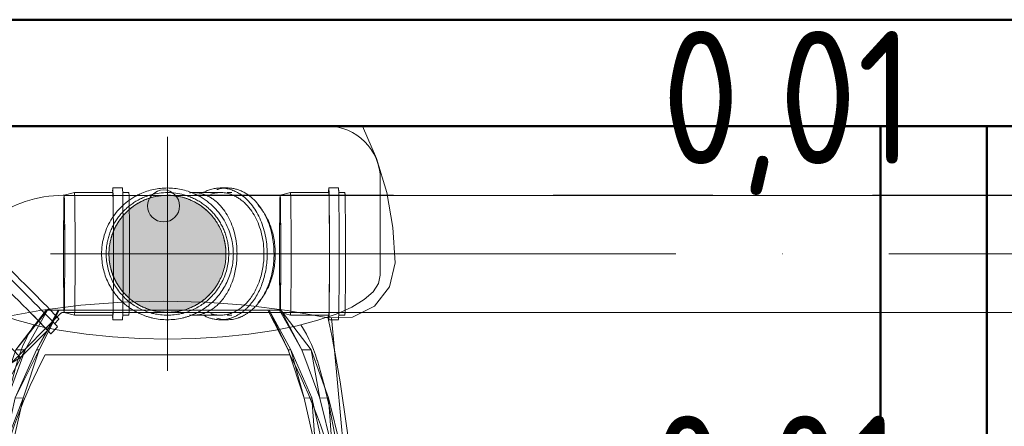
# Model space of a CAD drawing. Header units: millimetres. Extents: x -121 to 21670, y 1231 to 39176.
# Tile 68 of 72: x 18717 to 19642, y 35416 to 35798. Entities that reach past the tile are written whole.
import ezdxf

# ---------------------------------------------------------------- set-up
doc = ezdxf.new("R2010")
doc.units = ezdxf.units.MM
doc.linetypes.add('ADSK_Осевая', pattern=[700, 500, -100, 0, -100])
doc.linetypes.add('ADSK_Скрыто', pattern=[300, 150, -150])
for name, color, linetype, lineweight in [('A-DETL-____-HDLN', 90, 'ADSK_Скрыто', 9), ('A-WALL-____-MCUT', 113, 'Continuous', 50), ('A-WALL-____-OTLN', 113, 'Continuous', 20), ('M-EQPM-____-OTLN', 50, 'Continuous', 20), ('P-PIPE-____-CNTR', 3, 'ADSK_Осевая', 20), ('P-PIPE-____-IDEN', 2, 'Continuous', 20), ('P-PIPE-____-OTLN', 3, 'Continuous', 20), ('P-SANR-FIXT-OTLN', 6, 'Continuous', 20)]:
    doc.layers.add(name, color=color, linetype=linetype, lineweight=lineweight)
doc.styles.add('GOST Common_1', font='GOST_Common.ttf', dxfattribs={"width": 0.9, "height": 125})

# ---------------------------------------------------------------- blocks, each defined once
blk = doc.blocks.new('Прямая форма - V line-610148-В_Этаж 02_Канализация')
at = {"layer": 'A-WALL-____-MCUT', "color": 9}
for p, q in [((4180, 0), (1000, 0)), ((1000, -100), (4180, -100))]:
    blk.add_line(p, q, dxfattribs=at)
blk = doc.blocks.new('Прямая форма - SW - 014-610149-В_Этаж 02_Канализация')
blk.add_blockref('Прямая форма - V line-610148-В_Этаж 02_Канализация', (0, 0))
blk = doc.blocks.new('Прямая форма - V line-610363-В_Этаж 02_Канализация')
at = {"layer": 'A-WALL-____-MCUT', "color": 9}
for p, q in [((300, 100), (0, 100)), ((0, 100), (0, 0)), ((300, 0), (300, 100)), ((0, 0), (300, 0))]:
    blk.add_line(p, q, dxfattribs=at)
blk = doc.blocks.new('Прямая форма - SW - 016-610364-В_Этаж 02_Канализация')
blk.add_blockref('Прямая форма - V line-610363-В_Этаж 02_Канализация', (0, 0))
blk = doc.blocks.new('Прямая форма - V line-609012-В_Этаж 02_Канализация')
at = {"layer": 'M-EQPM-____-OTLN', "color": 253}
for p, q in [((-186.77, 0), (-200.07, -30.54)), ((200.07, -30.54), (186.77, 0)), ((-200.07, -30.54), (-209.71, -62.43)), ((209.71, -62.43), (200.07, -30.54)), ((-209.71, -62.43), (-215.55, -95.22)), ((-12.47, -66.65), (-10.61, -64.38)), ((-10.61, -64.38), (-8.33, -62.51)), ((-8.33, -62.51), (-5.74, -61.12)), ((-5.74, -61.12), (-2.93, -60.27)), ((-2.93, -60.27), (0, -59.98)), ((0, -59.98), (2.93, -60.27)), ((2.93, -60.27), (5.74, -61.12)), ((5.74, -61.12), (8.33, -62.51)), ((8.33, -62.51), (10.61, -64.38)), ((10.61, -64.38), (12.47, -66.65)), ((215.54, -95.22), (209.71, -62.43)), ((-15, -74.98), (-14.71, -72.05)), ((-14.71, -72.05), (-13.86, -69.24)), ((-13.86, -69.24), (-12.47, -66.65)), ((12.47, -66.65), (13.86, -69.24)), ((13.86, -69.24), (14.71, -72.05)), ((14.71, -72.05), (15, -74.98)), ((-14.71, -77.9), (-15, -74.98)), ((-13.86, -80.72), (-14.71, -77.9)), ((-12.47, -83.31), (-13.86, -80.72)), ((13.86, -80.72), (12.47, -83.31)), ((14.71, -77.9), (13.86, -80.72)), ((15, -74.98), (14.71, -77.9)), ((-10.61, -85.58), (-12.47, -83.31)), ((-8.33, -87.45), (-10.61, -85.58)), ((-5.74, -88.83), (-8.33, -87.45)), ((-2.93, -89.69), (-5.74, -88.83)), ((0, -89.98), (-2.93, -89.69)), ((2.93, -89.69), (0, -89.98)), ((5.74, -88.83), (2.93, -89.69)), ((8.33, -87.45), (5.74, -88.83)), ((10.61, -85.58), (8.33, -87.45)), ((12.47, -83.31), (10.61, -85.58)), ((-215.55, -95.22), (-217.5, -128.48)), ((217.5, -128.48), (215.54, -95.22)), ((-217.5, -128.48), (-212.43, -150.98)), ((212.43, -150.98), (217.5, -128.48)), ((-212.43, -150.98), (-198.21, -169.15)), ((198.21, -169.15), (212.43, -150.98)), ((-38.87, -165.39), (-77.64, -168.31)), ((0, -164.42), (-38.87, -165.39)), ((0, -164.42), (38.87, -165.39)), ((38.87, -165.39), (77.64, -168.31)), ((-198.21, -169.15), (-177.57, -179.47)), ((-154.5, -179.95), (-116.22, -173.17)), ((-138.72, -210.15), (-110.19, -172.93)), ((-138.72, -210.15), (-108.94, -172.93)), ((-108.94, -172.93), (-130.06, -210.21)), ((-119.56, -210.15), (-99.17, -172.93)), ((-119.56, -210.15), (-98.05, -172.93)), ((-98.05, -172.93), (-117.06, -210.21)), ((-116.22, -173.17), (-77.64, -168.31)), ((-108.94, -172.93), (-110.19, -172.93)), ((-108.94, -172.93), (-99.17, -172.93)), ((-98.05, -172.93), (-99.17, -172.93)), ((98.05, -172.93), (-98.05, -172.93)), ((77.64, -168.31), (116.21, -173.17)), ((117.06, -210.21), (98.05, -172.93)), ((98.05, -172.93), (99.17, -172.93)), ((99.17, -172.93), (119.56, -210.15)), ((99.17, -172.93), (117.06, -210.21)), ((99.17, -172.93), (108.94, -172.93)), ((108.94, -172.93), (110.19, -172.93)), ((130.06, -210.21), (108.94, -172.93)), ((110.19, -172.93), (138.72, -210.15)), ((110.19, -172.93), (130.06, -210.21)), ((116.21, -173.17), (154.5, -179.95)), ((177.57, -179.47), (198.21, -169.15)), ((-177.57, -179.47), (-154.5, -179.95)), ((-157.76, -179.88), (-173.53, -350.38)), ((154.5, -179.95), (177.57, -179.47)), ((157.76, -179.88), (173.53, -350.38)), ((-154.87, -255.25), (-138.72, -210.15)), ((-154.87, -255.25), (-130.06, -210.21)), ((-130.06, -210.21), (-146.69, -255.52)), ((-139.38, -255.25), (-119.56, -210.15)), ((-139.38, -255.25), (-117.06, -210.21)), ((-130.06, -210.21), (-138.72, -210.15)), ((-117.06, -210.21), (-132.02, -255.52)), ((-117.06, -210.21), (-119.56, -210.15)), ((117.06, -210.21), (119.56, -210.15)), ((132.02, -255.52), (117.06, -210.21)), ((119.56, -210.15), (139.38, -255.25)), ((119.56, -210.15), (132.02, -255.52)), ((130.06, -210.21), (138.72, -210.15)), ((146.69, -255.52), (130.06, -210.21)), ((138.72, -210.15), (154.87, -255.25)), ((138.72, -210.15), (146.69, -255.52)), ((-166.47, -302.2), (-154.87, -255.25)), ((-166.47, -302.2), (-146.69, -255.52)), ((-146.69, -255.52), (-158.59, -302.78)), ((-146.69, -255.52), (-154.87, -255.25)), ((-149.82, -302.2), (-139.38, -255.25)), ((-149.82, -302.2), (-132.02, -255.52)), ((-132.02, -255.52), (-142.73, -302.78)), ((-132.02, -255.52), (-139.38, -255.25)), ((132.02, -255.52), (139.38, -255.25)), ((142.73, -302.78), (132.02, -255.52)), ((139.38, -255.25), (149.82, -302.2)), ((139.38, -255.25), (142.73, -302.78)), ((146.69, -255.52), (154.87, -255.25)), ((158.59, -302.78), (146.69, -255.52)), ((154.87, -255.25), (166.47, -302.2)), ((154.87, -255.25), (158.59, -302.78)), ((-173.35, -350.38), (-166.47, -302.2)), ((-173.35, -350.38), (-158.59, -302.78)), ((-158.59, -302.78), (-166.47, -302.2)), ((-158.59, -302.78), (-165.6, -351.35)), ((-156.01, -350.38), (-149.82, -302.2)), ((-156.01, -350.38), (-142.73, -302.78)), ((-142.73, -302.78), (-149.82, -302.2)), ((-142.73, -302.78), (-149.04, -351.35)), ((142.73, -302.78), (149.82, -302.2)), ((149.04, -351.35), (142.73, -302.78)), ((149.82, -302.2), (149.04, -351.35)), ((149.82, -302.2), (156.01, -350.38)), ((158.59, -302.78), (166.47, -302.2)), ((165.6, -351.35), (158.59, -302.78)), ((166.47, -302.2), (165.6, -351.35)), ((166.47, -302.2), (173.35, -350.38)), ((-173.53, -350.38), (-175.01, -398.05)), ((-174.82, -398.05), (-173.35, -350.38)), ((-165.6, -351.35), (-173.35, -350.38)), ((-165.6, -351.35), (-167.04, -397.73)), ((-157.34, -398.05), (-156.01, -350.38)), ((-149.04, -351.35), (-156.01, -350.38)), ((-149.04, -351.35), (-150.33, -397.73)), ((149.04, -351.35), (156.01, -350.38)), ((150.33, -397.73), (149.04, -351.35)), ((156.01, -350.38), (157.34, -398.05)), ((165.6, -351.35), (173.35, -350.38)), ((167.04, -397.73), (165.6, -351.35)), ((173.35, -350.38), (174.82, -398.05)), ((173.53, -350.38), (175.01, -398.05)), ((-167.04, -397.73), (-174.82, -398.05)), ((-162.8, -443.89), (-167.04, -397.73)), ((-150.33, -397.73), (-157.34, -398.05)), ((-150.33, -397.73), (-146.52, -443.89)), ((146.52, -443.89), (150.33, -397.73)), ((150.33, -397.73), (157.34, -398.05)), ((167.04, -397.73), (162.8, -443.89)), ((167.04, -397.73), (174.82, -398.05)), ((-175.01, -398.05), (-170.65, -445.48)), ((-170.47, -445.48), (-174.82, -398.05)), ((-153.43, -445.48), (-157.34, -398.05)), ((157.34, -398.05), (153.43, -445.48)), ((174.82, -398.05), (170.47, -445.48)), ((170.65, -445.48), (175.01, -398.05)), ((-162.8, -443.89), (-170.47, -445.48)), ((-162.8, -443.89), (-152.99, -488.9)), ((-146.52, -443.89), (-153.43, -445.48)), ((-146.52, -443.89), (-137.69, -488.9)), ((137.69, -488.9), (146.52, -443.89)), ((146.52, -443.89), (153.43, -445.48)), ((152.99, -488.9), (162.8, -443.89)), ((162.8, -443.89), (170.47, -445.48)), ((-170.65, -445.48), (-160.56, -491.73)), ((-160.39, -491.73), (-170.47, -445.48)), ((-144.35, -491.73), (-153.43, -445.48)), ((153.43, -445.48), (144.35, -491.73)), ((170.47, -445.48), (160.39, -491.73)), ((160.56, -491.73), (170.65, -445.48)), ((-152.99, -488.9), (-160.39, -491.73)), ((-137.79, -531.84), (-152.99, -488.9)), ((-137.69, -488.9), (-144.35, -491.73)), ((-137.69, -488.9), (-124.01, -531.84)), ((-130.3, -530.17), (-137.69, -488.9)), ((124.01, -531.84), (137.69, -488.9)), ((137.69, -488.9), (144.35, -491.73)), ((137.79, -531.84), (152.99, -488.9)), ((152.99, -488.9), (160.39, -491.73)), ((-160.56, -491.73), (-144.93, -535.85)), ((-144.77, -535.85), (-160.39, -491.73)), ((-130.3, -530.17), (-144.35, -491.73)), ((144.35, -491.73), (124.01, -531.84)), ((144.35, -491.73), (130.3, -530.17)), ((160.39, -491.73), (144.77, -535.85)), ((144.93, -535.85), (160.56, -491.73)), ((-144.93, -535.85), (-119.68, -578.68)), ((-137.79, -531.84), (-144.77, -535.85)), ((-119.55, -578.68), (-144.77, -535.85)), ((-113.79, -572.6), (-137.79, -531.84)), ((-107.6, -565.05), (-130.3, -530.17)), ((-124.01, -531.84), (-130.3, -530.17)), ((-124.01, -531.84), (-102.41, -572.6)), ((-107.6, -565.05), (-124.01, -531.84)), ((130.3, -530.17), (102.41, -572.6)), ((102.41, -572.6), (124.01, -531.84)), ((130.3, -530.17), (107.6, -565.05)), ((113.79, -572.6), (137.79, -531.84)), ((144.77, -535.85), (119.55, -578.68)), ((119.68, -578.68), (144.93, -535.85)), ((124.01, -531.84), (130.3, -530.17)), ((137.79, -531.84), (144.77, -535.85)), ((-113.79, -572.6), (-119.55, -578.68)), ((-81.08, -604.17), (-113.79, -572.6)), ((-102.41, -572.6), (-107.6, -565.05)), ((-102.41, -572.6), (-72.97, -604.17)), ((102.41, -572.6), (72.97, -604.17)), ((81.08, -604.17), (113.79, -572.6)), ((107.6, -565.05), (102.41, -572.6)), ((113.79, -572.6), (119.55, -578.68)), ((-119.68, -578.68), (-85.27, -611.85)), ((-85.18, -611.85), (-119.55, -578.68)), ((119.55, -578.68), (85.18, -611.85)), ((85.27, -611.85), (119.68, -578.68)), ((-81.08, -604.17), (-85.18, -611.85)), ((-42.15, -624.14), (-81.08, -604.17)), ((-72.97, -604.17), (-37.94, -624.14)), ((72.97, -604.17), (37.94, -624.14)), ((42.15, -624.14), (81.08, -604.17)), ((81.08, -604.17), (85.18, -611.85)), ((-85.27, -611.85), (-44.33, -632.83)), ((-44.29, -632.83), (-85.18, -611.85)), ((85.18, -611.85), (44.29, -632.83)), ((44.33, -632.83), (85.27, -611.85)), ((-42.15, -624.14), (-44.29, -632.83)), ((0, -630.97), (-42.15, -624.14)), ((-37.94, -624.14), (0, -630.97)), ((0, -630.97), (37.94, -624.14)), ((0, -630.97), (42.15, -624.14)), ((42.15, -624.14), (44.29, -632.83)), ((-44.33, -632.83), (0, -640)), ((0, -640), (-44.29, -632.83)), ((0, -630.97), (0, -640)), ((0, -640), (44.33, -632.83)), ((44.29, -632.83), (0, -640))]:
    blk.add_line(p, q, dxfattribs=at)
blk = doc.blocks.new('Прямая форма - FU - 053-611909-В_Этаж 02_Канализация')
blk.add_blockref('Прямая форма - V line-609012-В_Этаж 02_Канализация', (0, 0))
blk = doc.blocks.new('V line_ifc_RVT-1-В_Этаж 02_Канализация')
at = {"layer": 'A-WALL-____-OTLN', "color": 253, "lineweight": 20}
blk.add_blockref('Прямая форма - SW - 014-610149-В_Этаж 02_Канализация', (36123.24, 35797.63), dxfattribs=at)
at = {"layer": 'A-WALL-____-OTLN', "color": 253, "lineweight": 20, "rotation": 90}
blk.add_blockref('Прямая форма - SW - 016-610364-В_Этаж 02_Канализация', (39703.24, 35397.63), dxfattribs=at)
at = {"layer": 'M-EQPM-____-OTLN', "color": 253, "lineweight": 20}
blk.add_blockref('Прямая форма - FU - 053-611909-В_Этаж 02_Канализация', (38929.6, 35697.63), dxfattribs=at)
blk = doc.blocks.new('ADSK_Унитаз напольный_ГОСТ 30493-2017 - Вертикальный выпуск-1631680-В_Этаж 02_Канализация')
at = {"layer": 'A-DETL-____-HDLN'}
for p, q in [((113.7, 189.36), (105.62, 190.95)), ((-200, 140), (-200, 65.07)), ((200, 120.22), (200, 140)), ((200, 116.52), (200, 120.08))]:
    blk.add_line(p, q, dxfattribs=at)
at = {"layer": 'A-DETL-____-HDLN', "flags": 128}
for points in [[(-0.53, 642.74), (-0.51, 642.74), (-0.48, 642.74), (-0.44, 642.74), (-0.39, 642.74), (-0.33, 642.74)], [(0.37, 642.74), (0.44, 642.74), (0.47, 642.74), (0.53, 642.74)], [(139.05, 214.7), (137.47, 210.4), (135.44, 205.47), (133.2, 200.62), (130.77, 195.86), (128.16, 191.21), (125.36, 186.66)], [(140.4, 218.79), (139.31, 215.41), (139.13, 214.92)], [(200, 140), (198.29, 147.83), (193.19, 155.53), (184.78, 162.96), (173.21, 170), (158.67, 176.53), (141.42, 182.43), (121.75, 187.6), (113.82, 189.34)], [(-162.38, 175.03), (-173.21, 170), (-184.78, 162.96), (-193.19, 155.53), (-198.29, 147.83), (-200, 140)]]:
    blk.add_lwpolyline(points, dxfattribs=at)
at = {"layer": 'A-DETL-____-HDLN'}
blk.add_arc((-1182.5, 460), 1362.5, 348.11402, 350.57172, dxfattribs=at)
at = {"layer": 'P-SANR-FIXT-OTLN'}
for p, q in [((-115, 215), (115, 215)), ((140.95, 220.5), (140.42, 218.84)), ((200, 50), (200, 116.47)), ((-200, 65.02), (-200, 50)), ((-150, 0), (150, 0))]:
    blk.add_line(p, q, dxfattribs=at)
at = {"layer": 'P-SANR-FIXT-OTLN', "flags": 128}
for points in [[(180, 460), (174.77, 507.86), (159.38, 552.94), (134.73, 592.62), (102.25, 624.6), (63.83, 647), (21.7, 658.54), (-21.7, 658.54), (-63.83, 647), (-102.25, 624.6), (-134.73, 592.62), (-159.38, 552.94), (-174.77, 507.86), (-180, 460)], [(175, 460), (169.91, 506.67), (154.95, 550.62), (130.99, 589.31), (99.41, 620.48), (62.06, 642.33), (21.09, 653.58), (-21.09, 653.58), (-62.06, 642.33), (-99.41, 620.48), (-130.99, 589.31), (-154.95, 550.62), (-169.91, 506.67), (-175, 460)], [(-0.53, 642.74), (-0.51, 642.74), (-0.48, 642.74), (-0.44, 642.74), (-0.39, 642.74), (-0.33, 642.74)], [(0.37, 642.74), (0.44, 642.74), (0.47, 642.74), (0.53, 642.74)], [(-140.95, 220.5), (-147.19, 242.9), (-152.54, 265.53), (-156.97, 288.36), (-160.49, 311.34), (-163.08, 334.45), (-164.75, 357.65), (-164.88, 361.89)], [(164.92, 362.08), (163.67, 341.28), (161.35, 318.14), (158.1, 295.11), (153.94, 272.23), (148.86, 249.54), (142.88, 227.07), (140.95, 220.5)], [(-125.35, 186.66), (-127.92, 190.8), (-130.55, 195.45), (-133, 200.2), (-135.25, 205.04), (-137.3, 209.97), (-139.16, 214.97), (-140.82, 220.05), (-140.95, 220.5)], [(105.57, 190.96), (100, 191.96), (76.54, 195.43), (51.76, 197.96), (26.11, 199.49), (0, 200), (-26.11, 199.49), (-51.76, 197.96), (-76.54, 195.43), (-100, 191.96), (-121.75, 187.6), (-141.42, 182.43), (-158.67, 176.53), (-162.26, 175.08)]]:
    blk.add_lwpolyline(points, dxfattribs=at)
at = {"layer": 'P-SANR-FIXT-OTLN'}
for centre, radius, start, end in [((1182.5, 460), 1362.5, 180, 191.88598), ((355.21, 460), 530.21, 180, 207.52157), ((-355.21, 460), 530.21, 332.47843, 0), ((-1182.5, 460), 1362.5, 350.5738, 0), ((-150, 50), 50, 180, 270), ((150, 50), 50, 270, 0)]:
    blk.add_arc(centre, radius, start, end, dxfattribs=at)
blk = doc.blocks.new('ADSK_ППР_Отвод канализационный_Составной - Отвод раструбный-1631698-В_Этаж 02_Канализация')
at = {"layer": 'A-DETL-____-HDLN', "color": 12}
for p, q in [((38982.98, 35635.24), (38957.66, 35635.24)), ((38982.98, 35635.24), (38957.66, 35635.24)), ((38997.4, 35632.64), (38958.12, 35632.64)), ((38989.39, 35639.54), (38982.98, 35639.54)), ((38989.39, 35639.54), (38982.98, 35639.54)), ((38993.61, 35635.24), (38989.39, 35635.24)), ((38993.61, 35635.24), (38989.39, 35635.24)), ((39039.15, 35632.64), (39037.96, 35632.64)), ((39048.85, 35635.24), (39039.15, 35632.64)), ((39084.85, 35635.24), (39048.85, 35635.24)), ((39093.95, 35639.54), (39084.85, 35639.54)), ((39099.95, 35635.24), (39093.95, 35635.24)), ((38957.66, 35520.04), (38982.98, 35520.04)), ((38957.66, 35520.04), (38982.98, 35520.04)), ((38958.12, 35522.64), (38997.4, 35522.64)), ((38989.39, 35520.04), (38993.61, 35520.04)), ((38989.39, 35520.04), (38993.61, 35520.04)), ((39037.96, 35522.64), (39039.15, 35522.64)), ((39039.42, 35522.57), (39048.85, 35520.04)), ((39048.85, 35520.04), (39084.85, 35520.04)), ((38982.98, 35515.74), (38989.39, 35515.74)), ((38982.98, 35515.74), (38989.39, 35515.74))]:
    blk.add_line(p, q, dxfattribs=at)
at = {"layer": 'A-DETL-____-HDLN', "color": 12, "flags": 128}
for points in [[(38901.7, 35622.7), (38903.52, 35623.92), (38905.4, 35625.07), (38907.32, 35626.15), (38909.28, 35627.15), (38911.28, 35628.07), (38913.31, 35628.9), (38915.38, 35629.66), (38917.47, 35630.33), (38919.59, 35630.92), (38921.73, 35631.42), (38923.89, 35631.84), (38926.07, 35632.17), (38928.25, 35632.41), (38930.45, 35632.57)], [(38933.29, 35632.64), (38933.42, 35632.64), (38933.66, 35632.64), (38933.98, 35632.64), (38934.39, 35632.64), (38934.9, 35632.64), (38935.49, 35632.64), (38936.18, 35632.64)], [(38997.4, 35632.64), (38999.06, 35632.64), (39000.78, 35632.64), (39002.57, 35632.64), (39004.41, 35632.64), (39006.31, 35632.64), (39008.26, 35632.64), (39010.26, 35632.64), (39012.3, 35632.64), (39014.38, 35632.64), (39016.51, 35632.64), (39018.66, 35632.64), (39020.85, 35632.64), (39023.07, 35632.64), (39025.32, 35632.64), (39027.58, 35632.64), (39029.86, 35632.64), (39032.16, 35632.64), (39034.47, 35632.64), (39036.78, 35632.64), (39037.96, 35632.64)], [(38931.04, 35522.69), (38928.84, 35522.82), (38926.66, 35523.04), (38924.48, 35523.34), (38922.31, 35523.74), (38920.17, 35524.22), (38918.04, 35524.78), (38915.94, 35525.43), (38913.86, 35526.17), (38911.82, 35526.98), (38909.81, 35527.88), (38907.84, 35528.86), (38905.91, 35529.91), (38904.02, 35531.04), (38902.18, 35532.25)], [(38935.83, 35522.64), (38935.19, 35522.64), (38934.64, 35522.64), (38934.18, 35522.64), (38933.81, 35522.64), (38933.53, 35522.64), (38933.34, 35522.64), (38933.25, 35522.64)], [(39037.96, 35522.64), (39035.64, 35522.64), (39033.33, 35522.64), (39031.03, 35522.64), (39028.74, 35522.64), (39026.47, 35522.64), (39024.21, 35522.64), (39021.98, 35522.64), (39019.78, 35522.64), (39017.6, 35522.64), (39015.46, 35522.64), (39013.36, 35522.64), (39011.29, 35522.64), (39009.27, 35522.64), (39007.3, 35522.64), (39005.37, 35522.64), (39003.5, 35522.64), (39001.69, 35522.64), (38999.93, 35522.64), (38998.24, 35522.64), (38997.4, 35522.64)]]:
    blk.add_lwpolyline(points, dxfattribs=at)
at = {"layer": 'A-DETL-____-HDLN', "color": 12}
for radius, start, end in [(61.9, 114.51928, 180), (57.6, 105.69776, 180), (55, 0, 180), (55, 90.58275, 150), (61.9, 65.69425, 114.30584), (57.6, 74.53168, 105.46838), (55, 79.22657, 89.41726), (55, 49.48395, 78.96286), (57.6, 0, 74.3023), (61.9, 0, 65.48081), (55, 0, 48.90466), (55, 150, 158.51089), (55, 158.67781, 165), (55, 165, 180), (61.9, 180, 231.42857), (57.6, 180, 231.42857), (55, 180, 0), (55, 180, 195), (57.6, 308.57143, 0), (61.9, 308.57143, 0), (55, 332.88568, 0), (55, 195, 201.32035), (55, 201.48797, 207.11432), (55, 207.35349, 280.77343), (55, 281.03714, 332.64651), (61.9, 231.42857, 245.58063), (57.6, 231.42857, 254.40958), (57.6, 285.59048, 308.57143), (61.9, 294.41946, 308.57143), (61.9, 245.79407, 257.14286), (57.6, 254.63895, 257.14286), (57.6, 257.14286, 282.85714), (57.6, 282.85714, 285.3611), (61.9, 282.85714, 294.20601), (61.9, 257.14286, 282.85714)]:
    blk.add_arc((38933.24, 35577.64), radius, start, end, dxfattribs=at)
for centre, major_axis, ratio, start_param, end_param in [((38982.98, 35577.64), (0, 61.9), 0.710633, 5.858971, 6.670932), ((38982.98, 35577.64), (0, 61.9), 0.710633, 5.858971, 6.670932), ((38989.39, 35577.64), (0, 61.9), 0.710633, 5.858971, 6.507585), ((38989.39, 35577.64), (0, 61.9), 0.710633, 5.858971, 6.507585), ((39084.85, 35577.64), (0, 61.9), 0.01, 4.712389, 6.664993), ((39084.85, 35577.64), (0, 57.6), 0.01, 5.161188, 6.507585), ((39093.95, 35577.64), (0, 61.9), 0.01, 4.712389, 6.507585), ((38957.66, 35577.64), (0, 57.6), 0.710633, 6.013213, 6.374663), ((38957.66, 35577.64), (0, 57.6), 0.710633, 6.013213, 6.374663), ((38957.66, 35577.64), (0, 57.6), 0.710633, 4.712389, 6.009209), ((38957.66, 35577.64), (0, 57.6), 0.710633, 4.712389, 6.009209), ((38982.98, 35577.64), (0, 57.6), 0.710633, 6.013214, 6.507585), ((38982.98, 35577.64), (0, 57.6), 0.710633, 6.013214, 6.507585), ((38982.98, 35577.64), (0, 57.6), 0.710633, 4.712389, 6.00921), ((38982.98, 35577.64), (0, 57.6), 0.710633, 4.712389, 6.00921), ((38982.98, 35577.64), (0, 61.9), 0.710633, 4.712389, 5.855246), ((38982.98, 35577.64), (0, 61.9), 0.710633, 4.712389, 5.855246), ((38989.39, 35577.64), (0, 61.9), 0.710633, 4.712389, 5.855246), ((38989.39, 35577.64), (0, 61.9), 0.710633, 4.712389, 5.855246), ((39039.15, 35577.64), (0, 55), 0.01, 6.058786, 6.283185), ((39039.15, 35577.64), (0, 55), 0.01, 6.090551, 6.283185), ((39039.15, 35577.64), (0, 55), 0.01, 5.650214, 6.021386), ((39048.85, 35577.64), (0, 57.6), 0.01, 4.712389, 6.507585), ((39099.95, 35577.64), (0, 57.6), 0.01, 4.712389, 6.507585), ((38993.61, 35577.64), (0, 57.6), 0.710633, 4.712389, 5.628231), ((38993.61, 35577.64), (0, 57.6), 0.710633, 4.712389, 5.628231), ((39039.15, 35577.64), (0, 55), 0.01, 5.574878, 5.651362), ((39039.15, 35577.64), (0, 55), 0.01, 5.185623, 5.576047), ((39039.15, 35577.64), (0, 55), 0.01, 5.119154, 5.186621), ((39039.15, 35577.64), (0, 55), 0.01, 4.304669, 5.120109), ((38957.66, 35577.64), (0, 57.6), 0.710633, 3.814791, 4.712389), ((38957.66, 35577.64), (0, 57.6), 0.710633, 3.814791, 4.712389), ((38982.98, 35577.64), (0, 57.6), 0.710633, 3.814791, 4.712389), ((38982.98, 35577.64), (0, 57.6), 0.710633, 3.814791, 4.712389), ((38982.98, 35577.64), (0, 61.9), 0.710633, 3.814791, 4.712389), ((38982.98, 35577.64), (0, 61.9), 0.710633, 3.814791, 4.712389), ((38989.39, 35577.64), (0, 61.9), 0.710633, 3.814791, 4.712389), ((38989.39, 35577.64), (0, 61.9), 0.710633, 3.814791, 4.712389), ((38993.61, 35577.64), (0, 57.6), 0.710633, 3.796547, 4.712389), ((38993.61, 35577.64), (0, 57.6), 0.710633, 3.796547, 4.712389), ((39048.85, 35577.64), (0, 57.6), 0.01, 2.917193, 4.712389), ((39084.85, 35577.64), (0, 61.9), 0.01, 3.421788, 4.712389), ((39093.95, 35577.64), (0, 61.9), 0.01, 3.548708, 4.712389), ((39099.95, 35577.64), (0, 57.6), 0.01, 3.41257, 4.712389), ((39039.15, 35577.64), (0, 55), 0.01, 3.848731, 4.234981), ((39039.15, 35577.64), (0, 55), 0.01, 4.233196, 4.305624), ((39084.85, 35577.64), (0, 57.6), 0.01, 2.917193, 4.26359), ((38957.66, 35577.64), (0, 57.6), 0.710633, 3.413699, 3.814791), ((38957.66, 35577.64), (0, 57.6), 0.710633, 3.413699, 3.814791), ((38982.98, 35577.64), (0, 57.6), 0.710633, 3.413699, 3.814791), ((38982.98, 35577.64), (0, 57.6), 0.710633, 3.413699, 3.814791), ((38982.98, 35577.64), (0, 61.9), 0.710633, 3.567794, 3.814791), ((38982.98, 35577.64), (0, 61.9), 0.710633, 3.567794, 3.814791), ((38989.39, 35577.64), (0, 61.9), 0.710633, 3.567794, 3.814791), ((38989.39, 35577.64), (0, 61.9), 0.710633, 3.567794, 3.814791), ((39039.15, 35577.64), (0, 55), 0.01, 3.403392, 3.774564), ((39039.15, 35577.64), (0, 55), 0.01, 3.773415, 3.8499), ((38957.66, 35577.64), (0, 57.6), 0.710633, 3.050115, 3.365992), ((38957.66, 35577.64), (0, 57.6), 0.710633, 3.050115, 3.365992), ((38982.98, 35577.64), (0, 61.9), 0.710633, 2.759785, 3.365992), ((38982.98, 35577.64), (0, 61.9), 0.710633, 2.759785, 3.365992), ((38957.66, 35577.64), (0, 57.6), 0.710633, 3.365992, 3.409695), ((38957.66, 35577.64), (0, 57.6), 0.710633, 3.365992, 3.409695), ((38982.98, 35577.64), (0, 57.6), 0.710633, 2.917193, 3.365992), ((38982.98, 35577.64), (0, 57.6), 0.710633, 2.917193, 3.365992), ((38982.98, 35577.64), (0, 57.6), 0.710633, 3.365992, 3.409696), ((38982.98, 35577.64), (0, 57.6), 0.710633, 3.365992, 3.409696), ((38982.98, 35577.64), (0, 61.9), 0.710633, 3.365992, 3.564069), ((38982.98, 35577.64), (0, 61.9), 0.710633, 3.365992, 3.564069), ((38989.39, 35577.64), (0, 61.9), 0.710633, 3.365992, 3.564069), ((38989.39, 35577.64), (0, 61.9), 0.710633, 3.365992, 3.564069), ((39039.15, 35577.64), (0, 55), 0.01, 3.141593, 3.365992), ((39039.15, 35577.64), (0, 55), 0.01, 3.141593, 3.334227), ((39084.85, 35577.64), (0, 61.9), 0.01, 2.757724, 2.865686), ((38989.39, 35577.64), (0, 61.9), 0.710633, 2.917193, 3.365992), ((38989.39, 35577.64), (0, 61.9), 0.710633, 2.917193, 3.365992)]:
    blk.add_ellipse(centre, major_axis=major_axis, ratio=ratio, start_param=start_param, end_param=end_param, dxfattribs=at)
at = {"layer": 'P-PIPE-____-OTLN', "color": 22}
for p, q in [((39093.95, 35520.04), (39099.95, 35520.04)), ((39084.85, 35515.74), (39093.95, 35515.74))]:
    blk.add_line(p, q, dxfattribs=at)
for centre, major_axis, start_param, end_param in [((39093.95, 35577.64), (0, 61.9), 2.917193, 3.547899), ((39099.95, 35577.64), (0, 57.6), 2.917193, 3.411701), ((39084.85, 35577.64), (0, 61.9), 2.866495, 3.42098)]:
    blk.add_ellipse(centre, major_axis=major_axis, ratio=0.01, start_param=start_param, end_param=end_param, dxfattribs=at)
blk = doc.blocks.new('ADSK_ППР_Отвод канализационный_Составной - Отвод раструбный-1631693-В_Этаж 02_Канализация')
at = {"layer": 'A-DETL-____-HDLN', "color": 12}
for centre, major_axis, start_param, end_param in [((38836.17, 35577.64), (0, 55), 6.0225, 6.025528), ((38881.87, 35577.64), (0, 61.9), 0, 0.004142), ((38836.17, 35577.64), (0, 55), 5.498592, 5.763728), ((38836.17, 35577.64), (0, 55), 5.348354, 5.389729), ((38890.97, 35577.64), (0, 61.9), 4.1028, 5.322742), ((38896.97, 35577.64), (0, 57.6), 3.89135, 5.53279), ((38836.17, 35577.64), (0, 55), 5.23668, 5.24013), ((38881.87, 35577.64), (0, 61.9), 4.378496, 5.045993), ((38836.17, 35577.64), (0, 55), 4.953823, 4.97833), ((38836.17, 35577.64), (0, 55), 4.90858, 4.94093), ((38836.17, 35577.64), (0, 55), 4.716531, 4.909165), ((38836.17, 35577.64), (0, 55), 4.523897, 4.716531), ((38836.17, 35577.64), (0, 55), 4.492131, 4.524482), ((38836.17, 35577.64), (0, 55), 4.4507, 4.477318), ((38747.54, 35514), (-38.89, 38.89), 5.95345, 6.229394), ((38747.54, 35514), (-38.89, 38.89), 0.077018, 0.296925), ((38747.54, 35514), (-38.89, 38.89), 5.830244, 5.900119), ((38747.54, 35514), (-38.89, 38.89), 0.403578, 0.519457), ((38747.54, 35514), (-38.89, 38.89), 5.846364, 5.887499), ((38747.54, 35514), (-38.89, 38.89), 0.444657, 3.137451), ((38747.54, 35514), (-38.89, 38.89), 5.755445, 5.759948), ((38836.17, 35577.64), (0, 55), 4.188588, 4.192932), ((38747.54, 35514), (-38.89, 38.89), 5.493645, 5.497557), ((38747.54, 35514), (-38.89, 38.89), 0.859516, 0.933683), ((38836.17, 35577.64), (0, 55), 3.926213, 3.931133), ((38747.54, 35514), (-38.89, 38.89), 5.231846, 5.235458), ((38836.17, 35577.64), (0, 55), 3.618969, 3.669333), ((38836.17, 35577.64), (0, 55), 3.618246, 3.627853), ((38836.17, 35577.64), (0, 55), 3.647608, 3.6512), ((38747.54, 35514), (-38.89, 38.89), 1.329363, 1.37402), ((38747.54, 35514), (-38.89, 38.89), 4.970046, 4.973473), ((38836.17, 35577.64), (0, 55), 3.145735, 3.577956), ((38747.54, 35514), (-38.89, 38.89), 4.708247, 4.711524), ((38747.54, 35514), (-38.89, 38.89), 1.759289, 1.803946), ((38747.54, 35514), (-38.89, 38.89), 4.446448, 4.449595), ((38779.85, 35546.32), (-43.77, 43.77), 3.137451, 3.141593), ((38747.54, 35514), (-38.89, 38.89), 4.184648, 4.187646), ((38747.54, 35514), (-38.89, 38.89), 2.199626, 2.273793), ((38747.54, 35514), (-38.89, 38.89), 3.922849, 3.925659), ((38747.54, 35514), (-38.89, 38.89), 2.613852, 2.729731), ((38747.54, 35514), (-38.89, 38.89), 3.66105, 3.663561), ((38747.54, 35514), (-38.89, 38.89), 3.523727, 3.58625), ((38747.54, 35514), (-38.89, 38.89), 3.533123, 3.569753), ((38747.54, 35514), (-38.89, 38.89), 3.158662, 3.464794), ((38747.54, 35514), (-38.89, 38.89), 2.875651, 3.137451)]:
    blk.add_ellipse(centre, major_axis=major_axis, ratio=0.01, start_param=start_param, end_param=end_param, dxfattribs=at)
at = {"layer": 'P-PIPE-____-OTLN', "color": 22}
for p, q in [((38836.17, 35632.64), (38835.15, 35632.64)), ((38845.87, 35635.24), (38836.17, 35632.64)), ((38881.87, 35635.24), (38845.87, 35635.24)), ((38890.97, 35639.54), (38881.87, 35639.54)), ((38896.97, 35635.24), (38890.97, 35635.24)), ((38755.33, 35599.58), (38708.64, 35552.9)), ((38742.52, 35596.52), (38736.08, 35590.09)), ((38749.8, 35597.73), (38745.56, 35593.48)), ((38739.12, 35587.05), (38713.67, 35561.59)), ((38713.67, 35561.59), (38708.64, 35552.89)), ((38786.43, 35475.11), (38833.11, 35521.79)), ((38835.15, 35522.64), (38836.17, 35522.64)), ((38836.17, 35522.64), (38845.87, 35520.04)), ((38845.87, 35520.04), (38881.87, 35520.04)), ((38890.97, 35520.04), (38896.97, 35520.04)), ((38827.01, 35512.03), (38831.26, 35516.27)), ((38881.87, 35515.74), (38890.97, 35515.74)), ((38795.13, 35480.14), (38820.58, 35505.59)), ((38823.62, 35502.55), (38830.06, 35508.98)), ((38786.43, 35475.11), (38795.12, 35480.14))]:
    blk.add_line(p, q, dxfattribs=at)
at = {"layer": 'P-PIPE-____-OTLN', "color": 22, "flags": 128}
for points in [[(38835.15, 35632.64), (38830.64, 35632.55), (38826.13, 35632.28), (38821.64, 35631.83), (38817.16, 35631.2), (38812.72, 35630.39), (38808.31, 35629.4), (38803.95, 35628.24), (38799.64, 35626.91), (38795.38, 35625.4), (38791.95, 35624.05)], [(38791.95, 35624.05), (38787.81, 35622.24), (38783.75, 35620.26), (38779.77, 35618.13), (38775.88, 35615.83), (38772.09, 35613.39), (38768.4, 35610.79), (38764.81, 35608.05), (38761.33, 35605.16), (38757.98, 35602.14), (38755.33, 35599.58)], [(38833.11, 35521.79), (38833.19, 35521.87), (38833.28, 35521.95), (38833.37, 35522.02), (38833.46, 35522.09), (38833.55, 35522.16), (38833.65, 35522.22), (38833.75, 35522.28), (38833.85, 35522.33), (38833.96, 35522.38), (38834.04, 35522.42)], [(38834.04, 35522.42), (38834.15, 35522.46), (38834.26, 35522.5), (38834.37, 35522.53), (38834.48, 35522.56), (38834.6, 35522.59), (38834.71, 35522.61), (38834.83, 35522.62), (38834.94, 35522.63), (38835.06, 35522.64), (38835.15, 35522.64)]]:
    blk.add_lwpolyline(points, dxfattribs=at)
at = {"layer": 'P-PIPE-____-OTLN', "color": 22}
for centre, major_axis, start_param, end_param in [((38881.87, 35577.64), (0, 61.9), 5.046802, 6.287327), ((38890.97, 35577.64), (0, 61.9), 5.32355, 6.287327), ((38836.17, 35577.64), (0, 55), 6.025528, 6.283185), ((38836.17, 35577.64), (0, 55), 5.855501, 6.021595), ((38845.87, 35577.64), (0, 57.6), 3.145735, 6.285865), ((38881.87, 35577.64), (0, 61.9), 0.004142, 0.313348), ((38881.87, 35577.64), (0, 57.6), 5.389729, 6.287327), ((38896.97, 35577.64), (0, 57.6), 5.533659, 6.287327), ((38836.17, 35577.64), (0, 55), 5.810462, 5.838528), ((38836.17, 35577.64), (0, 55), 5.763728, 5.814093), ((38836.17, 35577.64), (0, 55), 5.423669, 5.497688), ((38836.17, 35577.64), (0, 55), 5.389729, 5.424951), ((38836.17, 35577.64), (0, 55), 5.24013, 5.349503), ((38836.17, 35577.64), (0, 55), 4.97833, 5.235775), ((38786.29, 35552.75), (-43.77, 43.77), 3.137451, 6.279043), ((38790.53, 35557), (-40.73, 40.73), 3.137451, 6.279043), ((38779.85, 35546.32), (-43.77, 43.77), 0, 0.317572), ((38779.85, 35546.32), (-43.77, 43.77), 3.137451, 6.279043), ((38779.85, 35546.32), (-40.73, 40.73), 5.381446, 6.279043), ((38836.17, 35577.64), (0, 55), 4.94093, 4.953174), ((38836.17, 35577.64), (0, 55), 4.477408, 4.492131), ((38754.4, 35520.87), (-40.73, 40.73), 3.138913, 6.279043), ((38881.87, 35577.64), (0, 61.9), 3.145735, 4.377688), ((38747.54, 35514), (-38.89, 38.89), 6.19321, 6.279043), ((38747.54, 35514), (-38.89, 38.89), 5.888403, 6.017244), ((38747.54, 35514), (-38.89, 38.89), 5.806036, 5.830244), ((38747.54, 35514), (-38.89, 38.89), 5.415386, 5.493645), ((38747.54, 35514), (-38.89, 38.89), 5.340541, 5.417444), ((38836.17, 35577.64), (0, 55), 4.008442, 4.082977), ((38881.87, 35577.64), (0, 57.6), 3.145735, 4.043332), ((38890.97, 35577.64), (0, 61.9), 3.145735, 4.101992), ((38747.54, 35514), (-38.89, 38.89), 5.236363, 5.341219), ((38747.54, 35514), (-38.89, 38.89), 4.974378, 5.231846), ((38836.17, 35577.64), (0, 55), 3.594534, 3.617337), ((38896.97, 35577.64), (0, 57.6), 3.145735, 3.890482), ((38747.54, 35514), (-38.89, 38.89), 4.93327, 4.970046), ((38747.54, 35514), (-38.89, 38.89), 4.89845, 4.932647), ((38747.54, 35514), (-38.89, 38.89), 4.712429, 4.900881), ((38779.85, 35546.32), (-40.73, 40.73), 3.137451, 4.035049), ((38747.54, 35514), (-38.89, 38.89), 4.515613, 4.708247), ((38881.87, 35577.64), (0, 61.9), 2.823195, 3.141593), ((38747.54, 35514), (-38.89, 38.89), 4.483848, 4.514096), ((38747.54, 35514), (-38.89, 38.89), 4.4505, 4.483189), ((38747.54, 35514), (-38.89, 38.89), 4.18855, 4.446448), ((38779.85, 35546.32), (-43.77, 43.77), 2.827501, 3.137451), ((38747.54, 35514), (-38.89, 38.89), 4.075275, 4.184648), ((38747.54, 35514), (-38.89, 38.89), 4.000871, 4.076829), ((38747.54, 35514), (-38.89, 38.89), 3.926564, 4.001109), ((38747.54, 35514), (-38.89, 38.89), 3.610685, 3.66105), ((38747.54, 35514), (-38.89, 38.89), 3.58625, 3.612881), ((38747.54, 35514), (-38.89, 38.89), 3.141593, 3.39925)]:
    blk.add_ellipse(centre, major_axis=major_axis, ratio=0.01, start_param=start_param, end_param=end_param, dxfattribs=at)

msp = doc.modelspace()

# ---------------------------------------------------------------- hatches: boundary and pattern name
at = {"layer": 'P-PIPE-____-OTLN'}
msp.add_hatch(color=256, dxfattribs=at).paths.add_polyline_path([(18856.0915, 35522.641), (18870.3265, 35524.5151), (18883.5915, 35530.0096), (18894.9824, 35538.7501), (18903.7229, 35550.141), (18909.2174, 35563.406), (18911.0915, 35577.641), (18909.2174, 35591.8761), (18903.7229, 35605.141), (18894.9824, 35616.5319), (18883.5915, 35625.2724), (18870.3265, 35630.7669), (18856.0915, 35632.641), (18841.7648, 35630.729), (18828.5915, 35625.2724), (18817.2006, 35616.5319), (18808.4601, 35605.141), (18802.9656, 35591.8761), (18801.0915, 35577.641), (18802.9656, 35563.406), (18808.4601, 35550.141), (18817.2141, 35538.7398), (18828.5915, 35530.0096), (18841.8564, 35524.5151)])

# ---------------------------------------------------------------- linework, layer by layer
at = {"layer": 'A-DETL-____-HDLN', "color": 12}
for p, q in [((19968.5301, 35632.641), (18961.9959, 35632.641)), ((18961.9959, 35522.641), (19969.0426, 35522.641))]:
    msp.add_line(p, q, dxfattribs=at)
for centre, start_param, end_param in [((18758.9998, 35577.6177), 0, 1.57079633), ((18758.9998, 35577.6177), 5.84309733, 6.28318531), ((18961.9959, 35577.641), 0, 1.57079633), ((18961.9959, 35577.641), 4.71238898, 6.28318531), ((18758.9998, 35577.6177), 5.49778715, 5.81075305), ((18758.9998, 35577.6177), 5.35077377, 5.39651493), ((18758.9998, 35577.6177), 5.23598776, 5.24034674), ((18758.9998, 35577.6177), 4.97418837, 4.97823099), ((18758.9998, 35577.6177), 4.91301289, 4.94107706), ((18758.9998, 35577.6177), 1.57079633, 3.14159266), ((18758.9998, 35577.6177), 4.71238898, 4.71610073), ((18961.9959, 35577.641), 1.57079633, 3.14159265), ((18961.9959, 35577.641), 3.14159265, 4.71238898), ((18758.9998, 35577.6177), 4.47974937, 4.52394853), ((18758.9998, 35577.6177), 4.45058959, 4.45416083), ((18758.9998, 35577.6177), 4.1887902, 4.19224186), ((18758.9998, 35577.6177), 3.92699082, 3.93032938), ((18758.9998, 35577.6177), 3.66519143, 3.66840572), ((18758.9998, 35577.6177), 3.58035834, 3.58447568)]:
    msp.add_ellipse(centre, major_axis=(0, 55), ratio=0.0099995, start_param=start_param, end_param=end_param, dxfattribs=at)
at = {"layer": 'P-PIPE-____-CNTR', "color": 22}
for p, q in [((18856.0915, 35467.641), (18856.0915, 35687.641)), ((18746.0915, 35577.641), (18966.0915, 35577.641)), ((20033.935, 35577.6188), (18911.0915, 35577.6179))]:
    msp.add_line(p, q, dxfattribs=at)
at = {"layer": 'P-PIPE-____-OTLN', "color": 22}
for p, q in [((20094.1611, 35632.6188), (18758.9997, 35632.6177)), ((18758.9998, 35522.6177), (20094.1611, 35522.6188))]:
    msp.add_line(p, q, dxfattribs=at)
for start_param, end_param in [(5.4236413, 5.49778714), (5.06982549, 5.23598776), (4.94198162, 4.97418837), (4.7170053, 4.91210832), (4.5248531, 4.71238898), (4.19314643, 4.45058959), (4.4550654, 4.4788448), (4.08165403, 4.18879021), (3.66931029, 3.92699082), (3.93123395, 4.01038027), (3.61619809, 3.66519143), (3.14159266, 3.57945377)]:
    msp.add_ellipse((18758.9998, 35577.6177), major_axis=(0, 55), ratio=0.0099995, start_param=start_param, end_param=end_param, dxfattribs=at)

# ---------------------------------------------------------------- block references
at = {"lineweight": 9}
msp.add_blockref('V line_ifc_RVT-1-В_Этаж 02_Канализация', (-20077.1477, 0), dxfattribs=at)
at = {"layer": 'A-DETL-____-HDLN', "rotation": 180.0000468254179}
msp.add_blockref('ADSK_Унитаз напольный_ГОСТ 30493-2017 - Вертикальный выпуск-1631680-В_Этаж 02_Канализация', (18856.0914, 35697.641), dxfattribs=at)
at = {"layer": 'A-DETL-____-HDLN', "color": 12}
for name in ['ADSK_ППР_Отвод канализационный_Составной - Отвод раструбный-1631693-В_Этаж 02_Канализация', 'ADSK_ППР_Отвод канализационный_Составной - Отвод раструбный-1631698-В_Этаж 02_Канализация']:
    msp.add_blockref(name, (-20077.1477, 0), dxfattribs=at)

# ---------------------------------------------------------------- texts
at = {"layer": 'P-PIPE-____-IDEN', "lineweight": 9, "char_height": 125, "width": 310.253062, "attachment_point": 1, "rotation": 0.0000468, "style": 'GOST Common_1'}
for insert in [(19320.4769, 35787.0515), (19307.9139, 35425.6266)]:
    msp.add_mtext('0,01', dxfattribs=dict(at, insert=insert))

doc.saveas('drawing.dxf')
